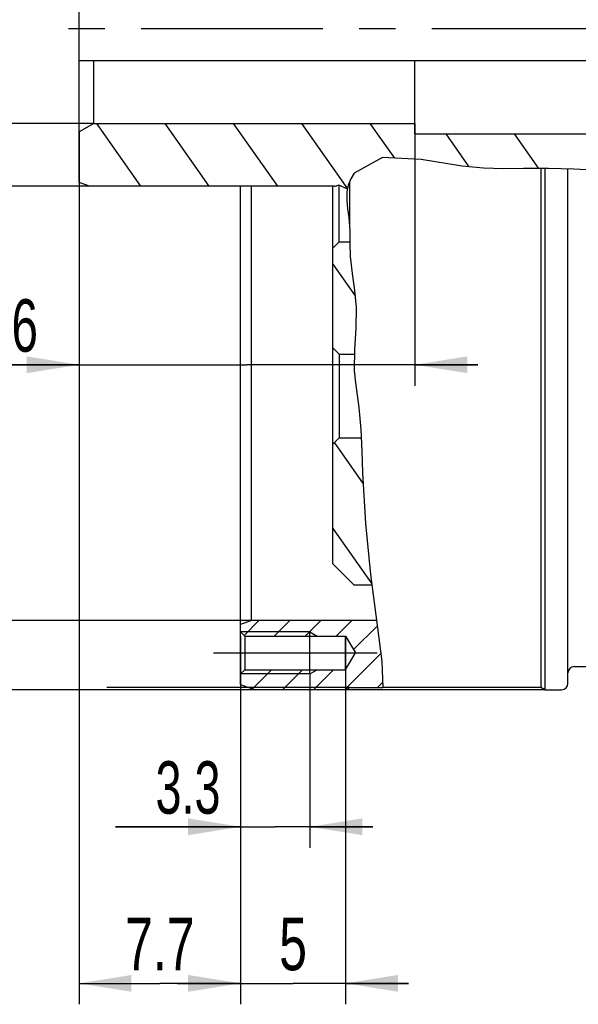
# Model space of a CAD drawing. Header units: millimetres. Extents: x -131 to 420, y 0 to 297.
# Tile 23 of 28: x 199 to 225, y 141 to 188. Entities that reach past the tile are written whole.
import ezdxf
from ezdxf.enums import TextEntityAlignment as Align

# ---------------------------------------------------------------- set-up
doc = ezdxf.new("R2010")
doc.units = ezdxf.units.MM
doc.header["$LTSCALE"] = 23.1
doc.linetypes.add('CENTER', pattern=[0.6, 0.375, -0.075, 0.075, -0.075])
doc.layers.get('0').update_dxf_attribs({"linetype": 'CONTINUOUS'})
for name, color, linetype in [('02___PRT_ALL_AXES', 7, 'CONTINUOUS'), ('02__ASM_ALL_AXES', 7, 'CONTINUOUS'), ('7_ALL_FEATURES', 7, 'CONTINUOUS')]:
    doc.layers.add(name, color=color, linetype=linetype)
doc.styles.get("Standard").update_dxf_attribs({"font": 'txt', "width": 0.8})
doc.styles.add('TEXTSTYLE_1', font='gdt', dxfattribs={"width": 0.8})
doc.dimstyles.new('DIMSTYLE_11', dxfattribs={"dimtxt": 2.5, "dimasz": 2.5, "dimexe": 1, "dimexo": 0, "dimtad": 1, "dimdec": 3, "dimdsep": 46, "dimtxsty": 'Standard', "dimblk": '_FILLED', "dimblk1": '_FILLED', "dimblk2": '_FILLED', "dimcen": 0.09, "dimclrt": 7, "dimadec": 0, "dimazin": 0, "dimtol": 1, "dimtm": 0.1, "dimtfac": 0.7, "dimtdec": 3, "dimtofl": 0, "dimtmove": 0, "dimatfit": 3, "dimldrblk": '_FILLED', "dimfxl": 0, "dimtolj": 1, "dimarcsym": 0})
doc.dimstyles.new('DIMSTYLE_14', dxfattribs={"dimtxt": 2.5, "dimasz": 2.5, "dimexe": 1, "dimexo": 0, "dimtad": 1, "dimdec": 3, "dimdsep": 46, "dimtxsty": 'Standard', "dimblk": '_FILLED', "dimblk1": '_FILLED', "dimblk2": '_FILLED', "dimcen": 0.09, "dimclrt": 7, "dimadec": 0, "dimazin": 0, "dimtol": 1, "dimtp": 0.015, "dimtfac": 0.7, "dimtdec": 3, "dimtofl": 0, "dimtmove": 0, "dimatfit": 3, "dimldrblk": '_FILLED', "dimfxl": 0, "dimtolj": 1, "dimarcsym": 0})
doc.dimstyles.new('DIMSTYLE_2', dxfattribs={"dimtxt": 2.5, "dimasz": 2.5, "dimexe": 1, "dimexo": 0, "dimtad": 1, "dimdec": 3, "dimdsep": 46, "dimtxsty": 'Standard', "dimblk": '_FILLED', "dimblk1": '_FILLED', "dimblk2": '_FILLED', "dimcen": 0.09, "dimclrt": 7, "dimadec": 0, "dimazin": 0, "dimtp": 0.1, "dimtm": 0.1, "dimtfac": 1, "dimtdec": 3, "dimtofl": 0, "dimtmove": 0, "dimatfit": 3, "dimldrblk": '_FILLED', "dimfxl": 0, "dimtolj": 1, "dimarcsym": 0})
doc.dimstyles.new('DIMSTYLE_3', dxfattribs={"dimtxt": 2.5, "dimasz": 2.5, "dimexe": 1, "dimexo": 0, "dimtad": 1, "dimdec": 3, "dimdsep": 46, "dimtxsty": 'Standard', "dimblk": '_FILLED', "dimblk1": '_FILLED', "dimblk2": '_FILLED', "dimcen": 0.09, "dimclrt": 7, "dimadec": 0, "dimazin": 0, "dimtp": 0.2, "dimtm": 0.2, "dimtfac": 1, "dimtdec": 3, "dimtofl": 0, "dimtmove": 0, "dimatfit": 3, "dimldrblk": '_FILLED', "dimfxl": 0, "dimtolj": 1, "dimarcsym": 0})
doc.dimstyles.new('DIMSTYLE_6', dxfattribs={"dimtxt": 2.5, "dimasz": 2.5, "dimexe": 1, "dimexo": 0, "dimtad": 1, "dimdec": 3, "dimdsep": 46, "dimtxsty": 'Standard', "dimblk": '_FILLED', "dimblk1": '_FILLED', "dimblk2": '_FILLED', "dimcen": 0.09, "dimclrt": 7, "dimadec": 0, "dimazin": 0, "dimtol": 1, "dimtm": 0.03, "dimtfac": 0.7, "dimtdec": 3, "dimtofl": 0, "dimtmove": 0, "dimatfit": 3, "dimldrblk": '_FILLED', "dimfxl": 0, "dimtolj": 1, "dimarcsym": 0})
doc.dimstyles.new('DIMSTYLE_7', dxfattribs={"dimtxt": 2.5, "dimasz": 2.5, "dimexe": 1, "dimexo": 0, "dimtad": 1, "dimdec": 3, "dimdsep": 46, "dimtxsty": 'Standard', "dimblk": '_FILLED', "dimblk1": '_FILLED', "dimblk2": '_FILLED', "dimcen": 0.09, "dimclrt": 7, "dimadec": 0, "dimazin": 0, "dimtol": 1, "dimtp": 0.03, "dimtfac": 0.7, "dimtdec": 3, "dimtofl": 0, "dimtmove": 0, "dimatfit": 3, "dimldrblk": '_FILLED', "dimfxl": 0, "dimtolj": 1, "dimarcsym": 0})
doc.dimstyles.new('DIMSTYLE_8', dxfattribs={"dimtxt": 2.5, "dimasz": 2.5, "dimexe": 1, "dimexo": 0, "dimtad": 1, "dimdec": 3, "dimdsep": 46, "dimtxsty": 'Standard', "dimblk": '_FILLED', "dimblk1": '_FILLED', "dimblk2": '_FILLED', "dimcen": 0.09, "dimclrt": 7, "dimadec": 0, "dimazin": 0, "dimtol": 1, "dimtm": 0.027, "dimtfac": 0.7, "dimtdec": 3, "dimtofl": 0, "dimtmove": 0, "dimatfit": 3, "dimldrblk": '_FILLED', "dimfxl": 0, "dimtolj": 1, "dimarcsym": 0})

# ---------------------------------------------------------------- blocks, each defined once
blk = doc.blocks.new('_FILLED')
at = {"color": 0, "linetype": 'ByBlock'}
blk.add_solid([(0, 0), (-1, 0.16), (-1, -0.16)], dxfattribs=at)
blk = doc.blocks.new('*D11')
at = {"color": 7, "linetype": 'Continuous'}
for p, q in [((191.144, 218.766), (164.512, 218.766)), ((165.512, 218.766), (165.512, 187.266)), ((223.712, 218.766), (197.914, 218.766)), ((165.512, 155.766), (165.512, 187.266)), ((223.712, 155.766), (164.512, 155.766))]:
    blk.add_line(p, q, dxfattribs=at)
at = {"color": 7, "linetype": 'Continuous', "xscale": 2.5, "yscale": 2.5, "zscale": 2.5}
for p, rotation in [((165.512, 218.766), 90), ((165.512, 155.766), 270)]:
    blk.add_blockref('_FILLED', p, dxfattribs=dict(at, rotation=rotation))
at = {"color": 7, "linetype": 'Continuous'}
for s, height, width, p in [('(5mm fitting length)', 2.5, 0.655952, (163.919, 198.585)), (')', 4.188, 0.428571, (164.762, 181.289)), ('-0.03', 1.75, 0.714286, (164.762, 177.266)), (' 0', 1.75, 0.785714, (162.325, 175.516)), ('(', 4.188, 0.428571, (164.762, 173.244)), ('63 h7', 2.5, 0.757143, (163.919, 167.615))]:
    blk.add_text(s, height=height, rotation=90, dxfattribs=dict(at, width=width)).set_placement(p, align=Align.CENTER)
at = {"color": 7, "linetype": 'Continuous', "style": 'TEXTSTYLE_1'}
blk.add_text('n', height=2.5, rotation=90, dxfattribs=at).set_placement((163.919, 161.216), align=Align.CENTER)
blk = doc.blocks.new('*D12')
at = {"color": 7, "linetype": 'Continuous'}
for p, q in [((191.01, 215.466), (180.512, 215.466)), ((181.512, 215.466), (181.512, 187.266)), ((209.712, 215.466), (198.064, 215.466)), ((181.512, 159.066), (181.512, 187.266)), ((209.712, 159.066), (180.512, 159.066))]:
    blk.add_line(p, q, dxfattribs=at)
at = {"color": 7, "linetype": 'Continuous', "xscale": 2.5, "yscale": 2.5, "zscale": 2.5}
for p, rotation in [((181.512, 215.466), 90), ((181.512, 159.066), 270)]:
    blk.add_blockref('_FILLED', p, dxfattribs=dict(at, rotation=rotation))
at = {"color": 7, "linetype": 'Continuous'}
for s, height, width, p in [(')', 4.188, 0.428571, (180.762, 199.473)), ('+0.03', 1.75, 0.714286, (178.325, 195.451)), (' 0', 1.75, 0.785714, (180.762, 193.701)), ('(', 4.188, 0.428571, (180.762, 191.429)), ('56.4 H7', 2.5, 0.744898, (179.919, 184.013))]:
    blk.add_text(s, height=height, rotation=90, dxfattribs=dict(at, width=width)).set_placement(p, align=Align.CENTER)
at = {"color": 7, "linetype": 'Continuous', "style": 'TEXTSTYLE_1'}
blk.add_text('n', height=2.5, rotation=90, dxfattribs=at).set_placement((179.919, 175.829), align=Align.CENTER)
blk = doc.blocks.new('*D13')
at = {"color": 7, "linetype": 'Continuous'}
for p, q in [((189.512, 194.766), (189.512, 197.766)), ((189.512, 197.766), (189.512, 187.266)), ((202.012, 194.766), (189.637, 194.766)), ((196.925, 194.766), (189.637, 194.766)), ((189.512, 176.766), (189.512, 187.266)), ((202.012, 179.766), (189.169, 179.766)), ((189.512, 179.766), (189.512, 176.766))]:
    blk.add_line(p, q, dxfattribs=at)
at = {"color": 7, "linetype": 'Continuous', "xscale": 2.5, "yscale": 2.5, "zscale": 2.5}
for p, rotation in [((189.512, 194.766), 270), ((189.512, 179.766), 90)]:
    blk.add_blockref('_FILLED', p, dxfattribs=dict(at, rotation=rotation))
at = {"color": 7, "linetype": 'Continuous'}
for s, height, width, p in [(')', 4.188, 0.428571, (188.762, 198.17)), ('-0.027', 1.75, 0.738095, (188.762, 193.397)), (' 0', 1.75, 0.785714, (186.325, 190.897)), ('(', 4.188, 0.428571, (188.762, 188.625)), ('15 h8', 2.5, 0.714286, (187.919, 183.263))]:
    blk.add_text(s, height=height, rotation=90, dxfattribs=dict(at, width=width)).set_placement(p, align=Align.CENTER)
at = {"color": 7, "linetype": 'Continuous', "style": 'TEXTSTYLE_1'}
blk.add_text('n', height=2.5, rotation=90, dxfattribs=at).set_placement((187.919, 177.132), align=Align.CENTER)
blk = doc.blocks.new('*D14')
at = {"color": 7, "linetype": 'Continuous'}
for p, q in [((217.512, 182.766), (217.512, 170.256)), ((201.512, 182.362), (201.512, 170.256)), ((201.512, 171.256), (196.161, 171.256)), ((196.161, 171.256), (209.512, 171.256)), ((220.512, 171.256), (209.512, 171.256)), ((217.512, 171.256), (220.512, 171.256))]:
    blk.add_line(p, q, dxfattribs=at)
at = {"color": 7, "linetype": 'Continuous', "xscale": 2.5, "yscale": 2.5, "zscale": 2.5}
blk.add_blockref('_FILLED', (201.512, 171.256), dxfattribs=at)
at = {"color": 7, "linetype": 'Continuous', "xscale": 2.5, "yscale": 2.5, "zscale": 2.5, "rotation": 180}
blk.add_blockref('_FILLED', (217.512, 171.256), dxfattribs=at)
at = {"color": 7, "linetype": 'Continuous', "width": 0.678571}
blk.add_text('16', height=2.5, dxfattribs=at).set_placement((199.554, 171.881), align=Align.RIGHT)
blk = doc.blocks.new('*D17')
at = {"color": 7, "linetype": 'Continuous'}
for p, q in [((201.512, 179.948), (201.512, 140.766)), ((209.212, 156.516), (209.212, 140.766)), ((201.512, 141.766), (205.362, 141.766)), ((209.212, 141.766), (205.362, 141.766))]:
    blk.add_line(p, q, dxfattribs=at)
at = {"color": 7, "linetype": 'Continuous', "xscale": 2.5, "yscale": 2.5, "zscale": 2.5, "rotation": 180}
blk.add_blockref('_FILLED', (201.512, 141.766), dxfattribs=at)
at = {"color": 7, "linetype": 'Continuous', "xscale": 2.5, "yscale": 2.5, "zscale": 2.5}
blk.add_blockref('_FILLED', (209.212, 141.766), dxfattribs=at)
at = {"color": 7, "linetype": 'Continuous', "width": 0.714286}
blk.add_text('7.7', height=2.5, dxfattribs=at).set_placement((205.362, 142.391), align=Align.CENTER)
blk = doc.blocks.new('*D18')
at = {"color": 7, "linetype": 'Continuous'}
for p, q in [((191.438, 218.666), (172.512, 218.666)), ((173.512, 218.666), (173.512, 187.266)), ((214.405, 218.666), (197.456, 218.666)), ((173.512, 155.866), (173.512, 187.266)), ((196.044, 155.866), (172.512, 155.866)), ((214.405, 155.866), (202.839, 155.866))]:
    blk.add_line(p, q, dxfattribs=at)
at = {"color": 7, "linetype": 'Continuous', "xscale": 2.5, "yscale": 2.5, "zscale": 2.5}
for p, rotation in [((173.512, 218.666), 90), ((173.512, 155.866), 270)]:
    blk.add_blockref('_FILLED', p, dxfattribs=dict(at, rotation=rotation))
at = {"color": 7, "linetype": 'Continuous'}
for s, height, width, p in [('-0.1', 1.75, 0.660714, (172.762, 192.594)), (' 0', 1.75, 0.785714, (170.325, 191.656)), ('62.8', 2.5, 0.732143, (171.919, 186.62))]:
    blk.add_text(s, height=height, rotation=90, dxfattribs=dict(at, width=width)).set_placement(p, align=Align.CENTER)
at = {"color": 7, "linetype": 'Continuous', "style": 'TEXTSTYLE_1'}
blk.add_text('n', height=2.5, rotation=90, dxfattribs=at).set_placement((171.919, 181.293), align=Align.CENTER)
blk = doc.blocks.new('*D24')
at = {"color": 7, "linetype": 'Continuous'}
for p, q in [((197.734, 191.766), (197.734, 218.28)), ((197.734, 218.28), (197.734, 187.266)), ((202.212, 191.766), (196.734, 191.766)), ((197.734, 179.766), (197.734, 187.266)), ((202.212, 182.766), (196.734, 182.766)), ((197.734, 182.766), (197.734, 179.766))]:
    blk.add_line(p, q, dxfattribs=at)
at = {"color": 7, "linetype": 'Continuous', "xscale": 2.5, "yscale": 2.5, "zscale": 2.5}
for p, rotation in [((197.734, 191.766), 270), ((197.734, 182.766), 90)]:
    blk.add_blockref('_FILLED', p, dxfattribs=dict(at, rotation=rotation))
at = {"color": 7, "linetype": 'Continuous'}
for s, height, width, p in [(')', 4.188, 0.428571, (196.984, 216.485)), ('+0.015', 1.75, 0.690476, (194.546, 209.235)), (' 0', 1.75, 0.785714, (196.984, 209.235)), ('(', 4.188, 0.428571, (196.984, 207.441)), ('9 H7', 2.5, 0.785714, (196.14, 199.584))]:
    blk.add_text(s, height=height, rotation=90, dxfattribs=dict(at, width=width)).set_placement(p)
at = {"color": 7, "linetype": 'Continuous', "style": 'TEXTSTYLE_1'}
blk.add_text('n', height=2.5, rotation=90, dxfattribs=at).set_placement((196.14, 196.25))
blk = doc.blocks.new('*D44')
at = {"color": 7, "linetype": 'Continuous'}
for p, q in [((209.212, 156.516), (209.212, 148.23)), ((212.512, 156.516), (212.512, 148.23)), ((209.212, 149.23), (203.256, 149.23)), ((203.256, 149.23), (210.862, 149.23)), ((215.512, 149.23), (210.862, 149.23)), ((212.512, 149.23), (215.512, 149.23))]:
    blk.add_line(p, q, dxfattribs=at)
at = {"color": 7, "linetype": 'Continuous', "xscale": 2.5, "yscale": 2.5, "zscale": 2.5}
blk.add_blockref('_FILLED', (209.212, 149.23), dxfattribs=at)
at = {"color": 7, "linetype": 'Continuous', "xscale": 2.5, "yscale": 2.5, "zscale": 2.5, "rotation": 180}
blk.add_blockref('_FILLED', (212.512, 149.23), dxfattribs=at)
at = {"color": 7, "linetype": 'Continuous', "width": 0.666667}
blk.add_text('3.3', height=2.5, dxfattribs=at).set_placement((208.256, 149.855), align=Align.RIGHT)
blk = doc.blocks.new('*D45')
at = {"color": 7, "linetype": 'Continuous'}
for p, q in [((209.212, 158.316), (209.212, 140.766)), ((214.212, 158.316), (214.212, 140.766)), ((209.212, 141.766), (206.212, 141.766)), ((206.212, 141.766), (211.712, 141.766)), ((217.212, 141.766), (211.712, 141.766)), ((214.212, 141.766), (217.212, 141.766))]:
    blk.add_line(p, q, dxfattribs=at)
at = {"color": 7, "linetype": 'Continuous', "xscale": 2.5, "yscale": 2.5, "zscale": 2.5}
blk.add_blockref('_FILLED', (209.212, 141.766), dxfattribs=at)
at = {"color": 7, "linetype": 'Continuous', "xscale": 2.5, "yscale": 2.5, "zscale": 2.5, "rotation": 180}
blk.add_blockref('_FILLED', (214.212, 141.766), dxfattribs=at)
at = {"color": 7, "linetype": 'Continuous', "width": 0.714286}
blk.add_text('5', height=2.5, dxfattribs=at).set_placement((211.712, 142.391), align=Align.CENTER)

msp = doc.modelspace()

# ---------------------------------------------------------------- linework, layer by layer
at = {"color": 7, "linetype": 'Continuous'}
for p, q in [((201.5125, 179.9483), (201.5125, 185.7663)), ((202.2125, 182.7663), (202.2125, 185.7663)), ((217.5125, 182.2663), (217.5125, 185.7663)), ((202.2125, 182.7663), (201.5125, 182.3622)), ((202.2125, 182.7663), (217.5125, 182.7663)), ((202.3473, 182.7663), (204.448, 179.7663)), ((205.6048, 182.7663), (207.7055, 179.7663)), ((208.8623, 182.7663), (210.963, 179.7663)), ((212.1199, 182.7663), (214.3069, 179.6428)), ((215.3774, 182.7663), (216.5403, 181.1054)), ((217.5125, 182.2663), (241.6625, 182.2663)), ((218.985, 182.2663), (220.0857, 180.6943)), ((222.2425, 182.2663), (223.4014, 180.6113)), ((215.9736, 181.1309), (214.6279, 180.3939)), ((217.8201, 181.0478), (215.9736, 181.1309)), ((219.7673, 180.7239), (217.8201, 181.0478)), ((214.6279, 180.3939), (214.4653, 180.1213)), ((220.7834, 180.6294), (219.7673, 180.7239)), ((221.7432, 180.6047), (220.7834, 180.6294)), ((222.6868, 180.6105), (221.7432, 180.6047)), ((223.8836, 180.6118), (222.6868, 180.6105)), ((225.1011, 180.5875), (223.8836, 180.6118)), ((224.8125, 156.0663), (224.8125, 180.5932)), ((226.323, 180.5255), (225.1011, 180.5875)), ((202.0125, 179.7663), (201.5125, 179.9483)), ((213.7949, 179.7937), (213.7856, 179.7889)), ((213.9125, 177.1163), (213.9125, 179.8146)), ((214.3032, 179.6253), (213.9796, 179.7937)), ((214.3444, 179.8166), (214.2754, 179.4967)), ((214.4653, 180.1213), (214.3444, 179.8166)), ((213.6933, 179.7663), (202.0125, 179.7663)), ((209.2125, 156.0211), (209.2125, 179.7663)), ((209.7125, 179.7663), (209.7125, 159.0663)), ((213.6125, 161.7663), (213.6125, 179.7663)), ((214.2754, 179.4967), (214.2674, 179.09)), ((214.2674, 179.09), (214.3143, 178.6846)), ((214.3143, 178.6846), (214.3715, 178.2791)), ((214.3715, 178.2791), (214.4118, 177.66)), ((214.4118, 177.66), (214.418, 177.0398)), ((213.9125, 177.1163), (213.6125, 176.8163)), ((213.9125, 177.1163), (214.4172, 177.1163)), ((214.418, 177.0398), (214.4356, 176.4208)), ((213.6125, 176.0526), (214.6686, 174.5444)), ((214.4356, 176.4208), (214.5244, 175.6083)), ((214.5244, 175.6083), (214.6434, 174.7978)), ((214.6434, 174.7978), (214.724, 173.9856)), ((214.724, 173.9856), (214.7088, 172.9857)), ((214.7088, 172.9857), (214.6408, 171.9836)), ((213.6125, 172.0663), (213.9125, 171.7663)), ((214.6408, 171.9836), (214.6277, 170.9847)), ((213.9125, 171.7663), (214.638, 171.7663)), ((213.9125, 171.7663), (213.9125, 167.7663)), ((214.6277, 170.9847), (214.6815, 170.3937)), ((214.6815, 170.3937), (214.7648, 169.8036)), ((214.7648, 169.8036), (214.8492, 169.2121)), ((214.8492, 169.2121), (214.9456, 168.1768)), ((214.9456, 168.1768), (214.9936, 167.1397)), ((213.6125, 167.4663), (213.9125, 167.7663)), ((213.9125, 167.7663), (214.9646, 167.7663)), ((213.688, 167.5418), (215.0565, 165.5874)), ((214.9936, 167.1397), (215.0265, 166.11)), ((215.0265, 166.11), (215.1652, 163.6916)), ((213.6125, 163.4482), (215.4623, 160.8062)), ((215.1652, 163.6916), (215.4032, 161.2605)), ((213.6125, 161.7663), (214.6125, 160.7663)), ((215.4032, 161.2605), (215.7355, 158.7093)), ((214.6125, 160.7663), (215.4675, 160.7663)), ((209.2125, 158.8843), (209.7125, 159.0663)), ((210.088, 159.0663), (209.3752, 158.3535)), ((215.689, 159.0663), (209.7125, 159.0663)), ((211.5632, 159.0663), (210.8132, 158.3163)), ((213.0384, 159.0663), (212.2884, 158.3163)), ((214.5135, 159.0663), (213.7635, 158.3163)), ((215.7236, 158.8012), (214.5976, 157.6753)), ((215.7355, 158.7093), (215.9447, 157.1156)), ((209.2125, 158.5163), (209.4125, 158.3163)), ((212.5125, 158.5163), (209.2125, 158.5163)), ((209.4125, 158.3163), (214.2125, 158.3163)), ((209.4125, 158.3163), (209.4125, 156.7163)), ((212.5125, 158.5163), (212.8589, 158.3163)), ((212.5125, 156.5163), (212.5125, 158.5163)), ((214.2125, 158.3163), (214.6931, 157.5163)), ((214.2125, 156.7163), (214.2125, 158.3163)), ((215.8947, 157.4971), (214.1639, 155.7663)), ((214.2125, 156.7163), (214.6931, 157.5163)), ((215.9447, 157.1156), (215.985, 155.8663)), ((225.1125, 156.8663), (226.5125, 156.8663)), ((209.2125, 156.5163), (209.4125, 156.7163)), ((212.5125, 156.5163), (209.2125, 156.5163)), ((209.4125, 156.7163), (214.2125, 156.7163)), ((210.6884, 156.7163), (209.7848, 155.8128)), ((212.1635, 156.7163), (211.2135, 155.7663)), ((212.5125, 156.5163), (212.8589, 156.7163)), ((213.6387, 156.7163), (212.6887, 155.7663)), ((209.2125, 156.0211), (209.9125, 155.7663)), ((214.2125, 155.7663), (214.4046, 155.8663)), ((214.4046, 155.8663), (215.985, 155.8663)), ((215.9773, 156.1046), (215.7391, 155.8663)), ((214.2125, 155.7663), (209.9125, 155.7663)), ((223.7125, 155.7663), (224.5125, 155.7663))]:
    msp.add_line(p, q, dxfattribs=at)
for centre, radius, start, end in [((213.6933, 179.9663), 0.2, 270, 297.5), ((213.8872, 179.6163), 0.2, 62.5, 117.5), ((225.1125, 156.5663), 0.3, 90, 180), ((224.5125, 156.0663), 0.3, 270, 360)]:
    msp.add_arc(centre, radius, start, end, dxfattribs=at)
at = {"layer": '02___PRT_ALL_AXES', "color": 7, "linetype": 'Continuous'}
for p, q in [((223.5204, 180.6114), (223.5204, 155.8663)), ((223.7125, 180.6116), (223.7125, 155.7663)), ((214.4046, 179.9681), (214.4046, 177.771)), ((223.5204, 155.8663), (215.985, 155.8663)), ((223.7125, 155.7663), (223.5204, 155.8663))]:
    msp.add_line(p, q, dxfattribs=at)
at = {"layer": '02___PRT_ALL_AXES', "color": 7, "linetype": 'CENTER'}
msp.add_line((207.9125, 157.5163), (215.7125, 157.5163), dxfattribs=at)
at = {"layer": '02__ASM_ALL_AXES', "color": 7, "linetype": 'CENTER'}
msp.add_line((254.7125, 187.2663), (200.0125, 187.2663), dxfattribs=at)
at = {"layer": '7_ALL_FEATURES', "color": 7, "linetype": 'Continuous'}
for q in [(201.5125, 188.7663), (237.9625, 185.7663)]:
    msp.add_line((201.5125, 185.7663), q, dxfattribs=at)

# ---------------------------------------------------------------- dimensions: what is measured, and where the dimension line sits
at = {"color": 7, "linetype": 'Continuous'}
for base, p1, p2, text, dimstyle, override, picture, middle in [((165.5125, 155.7663), (223.7125, 218.7663), (223.7125, 155.7663), '%%c<>(5mm fitting length)', 'DIMSTYLE_6', {"dimpost": '<>h7'}, '*D11', (165.5125, 187.2663)), ((197.734, 182.7663), (202.2125, 191.7663), (202.2125, 182.7663), '%%c<>', 'DIMSTYLE_14', {"dimpost": '<>H7'}, '*D24', (197.734, 207.2651)), ((181.5125, 159.0663), (209.7125, 215.4663), (209.7125, 159.0663), '%%c<>', 'DIMSTYLE_7', {"dimpost": '<>H7'}, '*D12', (181.5125, 187.2663)), ((189.5125, 179.7663), (202.0125, 194.7663), (202.0125, 179.7663), '%%c<>', 'DIMSTYLE_8', {"dimpost": '<>h8'}, '*D13', (189.5125, 187.2663))]:
    dim = msp.add_linear_dim(base=base, p1=p1, p2=p2, angle=270, text=text, dimstyle=dimstyle, override=override, dxfattribs=at)
    dim.commit()
    dim.dimension.update_dxf_attribs({"geometry": picture, "text_midpoint": middle, "dimtype": 160})
dim = msp.add_linear_dim(base=(173.5125, 155.8663), p1=(214.4046, 218.6663), p2=(214.4046, 155.8663), angle=270, text='%%c<>', dimstyle='DIMSTYLE_11', dxfattribs=at)
dim.commit()
dim.dimension.update_dxf_attribs({"geometry": '*D18', "text_midpoint": (173.5125, 187.2663), "dimtype": 160})
for base, p1, p2, dimstyle, picture, middle in [((217.5125, 171.256), (201.5125, 182.3622), (217.5125, 182.7663), 'DIMSTYLE_3', '*D14', (197.5006, 171.256)), ((209.2125, 141.7663), (201.5125, 179.9483), (209.2125, 156.5163), 'DIMSTYLE_3', '*D17', (205.0053, 141.7663)), ((214.2125, 141.7663), (209.2125, 158.3163), (214.2125, 158.3163), 'DIMSTYLE_2', '*D45', (211.3553, 141.7663)), ((212.5125, 149.2298), (209.2125, 156.5163), (212.5125, 156.5163), 'DIMSTYLE_2', '*D44', (205.3991, 149.2298))]:
    dim = msp.add_linear_dim(base=base, p1=p1, p2=p2, dimstyle=dimstyle, dxfattribs=at)
    dim.commit()
    dim.dimension.update_dxf_attribs({"geometry": picture, "text_midpoint": middle, "dimtype": 160})

doc.saveas('drawing.dxf')
